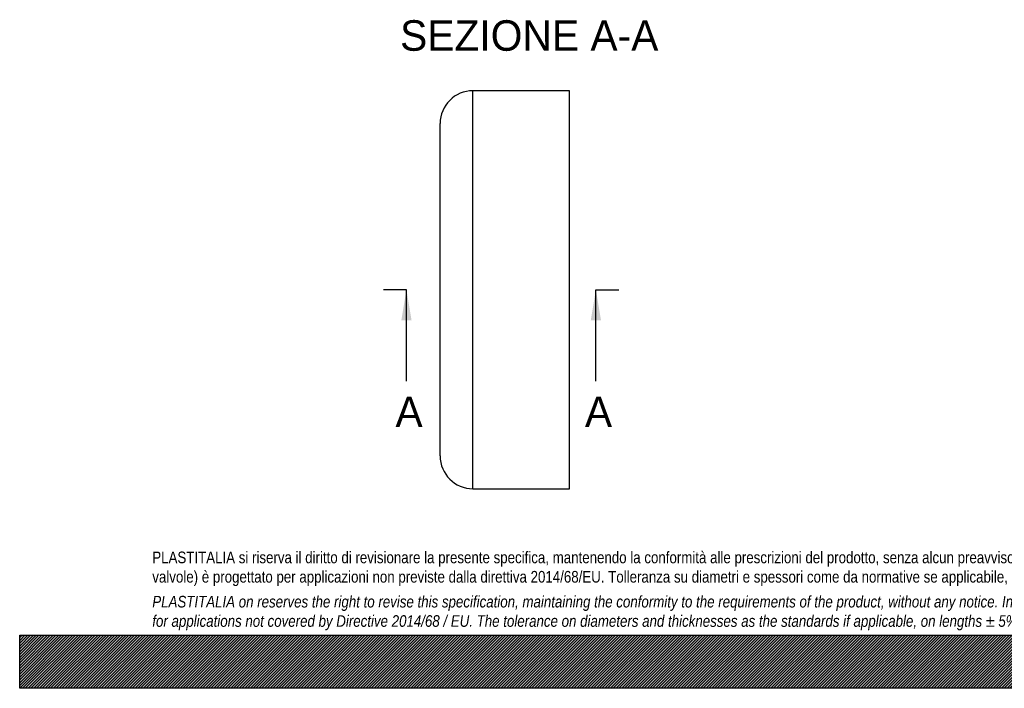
# Model space of a CAD drawing. Header units: millimetres. Extents: x 0 to 1980, y 0 to 1400.
# Tile 1 of 10: x 0 to 990, y 0 to 672. Entities that reach past the tile are written whole.
import ezdxf
from ezdxf.enums import TextEntityAlignment as Align
from ezdxf.lldxf.tags import DXFTag

# ---------------------------------------------------------------- set-up
doc = ezdxf.new("R2010")
doc.units = ezdxf.units.MM
doc.header["$LTSCALE"] = 6.666666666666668
doc.layers.add('CAP400C', color=7, linetype='Continuous')
doc.layers.add('Default', color=7, linetype='Continuous')
doc.styles.add('SEACAD_Solid_Edge_ANSI', font='seans.ttf')
tags = doc.linetypes.add('CENTER2', pattern=[28.575000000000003, 19.05, -3.175, 3.175, -3.175]).pattern_tags.tags
tags[10:11] = [DXFTag(74, 4), DXFTag(75, 0), DXFTag(340, '0'), DXFTag(46, 0.0), DXFTag(50, 0.0), DXFTag(44, 0.0), DXFTag(45, 0.0)]
tags[8:9] = [DXFTag(74, 4), DXFTag(75, 0), DXFTag(340, '0'), DXFTag(46, 0.0), DXFTag(50, 0.0), DXFTag(44, 0.0), DXFTag(45, 0.0)]
tags[6:7] = [DXFTag(74, 4), DXFTag(75, 0), DXFTag(340, '0'), DXFTag(46, 0.0), DXFTag(50, 0.0), DXFTag(44, 0.0), DXFTag(45, 0.0)]
tags[4:5] = [DXFTag(74, 4), DXFTag(75, 0), DXFTag(340, '0'), DXFTag(46, 0.0), DXFTag(50, 0.0), DXFTag(44, 0.0), DXFTag(45, 0.0)]

# ---------------------------------------------------------------- blocks, each defined once
blk = doc.blocks.new('SE')
at = {"layer": 'CAP400C', "color": 7, "linetype": 'Continuous'}
for p, q in [((455.7404678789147, 200.517201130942), (455.7404678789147, 600.517201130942)), ((552.7404678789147, 600.517201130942), (455.7404678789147, 600.517201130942)), ((552.7404678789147, 200.517201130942), (552.7404678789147, 600.517201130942)), ((422.7404678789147, 233.517201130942), (422.7404678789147, 567.517201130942)), ((455.7404678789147, 200.517201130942), (552.7404678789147, 200.517201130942))]:
    blk.add_line(p, q, dxfattribs=at)
for centre, start, end in [((455.7404678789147, 567.517201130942), 90, 180), ((455.7404678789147, 233.517201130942), 180, 270)]:
    blk.add_arc(centre, 33, start, end, dxfattribs=at)
blk = doc.blocks.new('SE4')
at = {"color": 7, "linetype": 'Continuous', "style": 'SEACAD_Solid_Edge_ANSI'}
blk.add_text('A', height=30.66666666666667, dxfattribs=at).set_placement((377.8193300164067, 293.1838677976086), align=Align.TOP_LEFT)
blk = doc.blocks.new('SE5')
at = {"color": 7, "linetype": 'Continuous', "style": 'SEACAD_Solid_Edge_ANSI'}
blk.add_text('A', height=30.66666666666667, dxfattribs=at).set_placement((568.2949647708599, 293.1838677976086), align=Align.TOP_LEFT)
blk = doc.blocks.new('SEANNOT_GROUP')
at = {"linetype": 'Continuous'}
blk.add_hatch(color=7, dxfattribs=at).paths.add_polyline_path([(393.9847048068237, 369.850533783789), (388.8735935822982, 400.517201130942), (383.7624823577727, 369.850533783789)])
at = {"color": 7, "linetype": 'Continuous'}
blk.add_lwpolyline([(388.8735935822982, 308.517201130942), (388.8735935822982, 400.517201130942)], dxfattribs=at)
blk = doc.blocks.new('SEANNOT_GROUP1')
at = {"linetype": 'Continuous'}
blk.add_hatch(color=7, dxfattribs=at).paths.add_polyline_path([(584.4603395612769, 369.850533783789), (579.3492283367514, 400.517201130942), (574.238117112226, 369.850533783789)])
at = {"color": 7, "linetype": 'Continuous'}
blk.add_lwpolyline([(579.3492283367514, 308.517201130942), (579.3492283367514, 400.517201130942)], dxfattribs=at)
blk = doc.blocks.new('SE3')
at = {"layer": 'Default', "color": 7, "linetype": 'CENTER2'}
for p, q in [((388.8735935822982, 400.517201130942), (365.8735935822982, 400.517201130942)), ((579.3492283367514, 400.517201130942), (602.3492283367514, 400.517201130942))]:
    blk.add_line(p, q, dxfattribs=at)
at = {"layer": 'Default', "color": 7, "linetype": 'CENTER2', "const_width": 0.0001}
blk.add_lwpolyline([(388.8735935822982, 400.517201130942), (579.3492283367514, 400.517201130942)], dxfattribs=at)
at = {"layer": 'Default'}
for name in ['SEANNOT_GROUP', 'SEANNOT_GROUP1', 'SE4', 'SE5']:
    blk.add_blockref(name, (0, 0), dxfattribs=at)

msp = doc.modelspace()

# ---------------------------------------------------------------- hatches: boundary and pattern name
at = {"layer": 'Default', "linetype": 'Continuous'}
h = msp.add_hatch(dxfattribs=at)
h.set_pattern_fill('LINE', scale=0.6299212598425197, angle=45, style=0)
h.set_pattern_definition([(45, (0, 0), (-1.414213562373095, 1.414213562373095), [])])
h.paths.add_polyline_path([(1979.99997303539, -1.910159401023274e-05), (1979.99997303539, 53.33333333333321), (-2.696460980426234e-05, 53.33333333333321), (-2.696460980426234e-05, -1.910159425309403e-05)])
msp.add_hatch(color=7, dxfattribs=at).paths.add_polyline_path([(1979.99997303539, -1.910159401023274e-05), (1979.99997303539, 53.33333333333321), (-2.696460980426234e-05, 53.33333333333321), (-2.696460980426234e-05, -1.910159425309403e-05)])

# ---------------------------------------------------------------- linework, layer by layer
at = {"layer": 'Default', "color": 7, "linetype": 'Continuous'}
for p, q in [((-2.696460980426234e-05, 53.33333333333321), (1979.99997303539, 53.33333333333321)), ((-2.696460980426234e-05, -1.910159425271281e-05), (-2.696460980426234e-05, 53.3333333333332)), ((1979.99997303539, -1.91015940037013e-05), (-2.6964609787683e-05, -1.910159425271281e-05))]:
    msp.add_line(p, q, dxfattribs=at)

# ---------------------------------------------------------------- block references
at = {"layer": 'Default'}
for name in ['SE', 'SE3']:
    msp.add_blockref(name, (0, 0), dxfattribs=at)

# ---------------------------------------------------------------- texts
at = {"layer": 'Default', "color": 7, "linetype": 'Continuous', "style": 'SEACAD_Solid_Edge_ANSI'}
msp.add_text('SEZIONE A-A', height=30.66666666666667, dxfattribs=at).set_placement((382.4534861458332, 671.3426965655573), align=Align.TOP_LEFT)
at = {"layer": 'Default', "insert": (133.3333063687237, 137.3491014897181), "char_height": 11.66666666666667, "width": 1713.333333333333, "attachment_point": 1}
msp.add_mtext("{\\fArial Narrow|b0||i0||c0|p34;\\C7;\\H11.66666667;\\W1.;PLASTITALIA si riserva il diritto di revisionare la presente specifica, mantenendo la conformità alle prescrizioni del prodotto, senza alcun preavviso. In caso di assegnazione d'ordine si riserva di compiere una più dettagliata analisi tecnico/qualitativa. Il presente prodotto (ad esclusione delle \\P}{\\fArial Narrow|b0||i0||c0|p34;\\C7;\\H11.66666667;\\W1.;valvole) è progettato per applicazioni non previste dalla direttiva 2014/68/EU. Tolleranza su diametri e spessori come da normative se applicabile, su lunghezze ±5%, su angoli ±2°, se non diversamente specificato.\\P}{\\fArial Narrow|b0||i0||c0|p34;\\C7;\\H3.333333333;\\W1.;   \\P}{\\fArial Narrow|b0||i1||c0|p34;\\C7;\\H11.66666667;\\W1.;PLASTITALIA on reserves the right to revise this specification, maintaining the conformity to the requirements of the product, without any notice. In case of assignation of order on will reserve to make a more detailed analysis technical/qualitative. This product (excluding valves) is designed \\P}{\\fArial Narrow|b0||i1||c0|p34;\\C7;\\H11.66666667;\\W1.;for applications not covered by Directive 2014/68 / EU. The tolerance on diameters and thicknesses as the standards if applicable, on lengths ± 5%, on angles ± 2 °, unless otherwise indicated.\\P}", dxfattribs=at)

doc.saveas('drawing.dxf')
